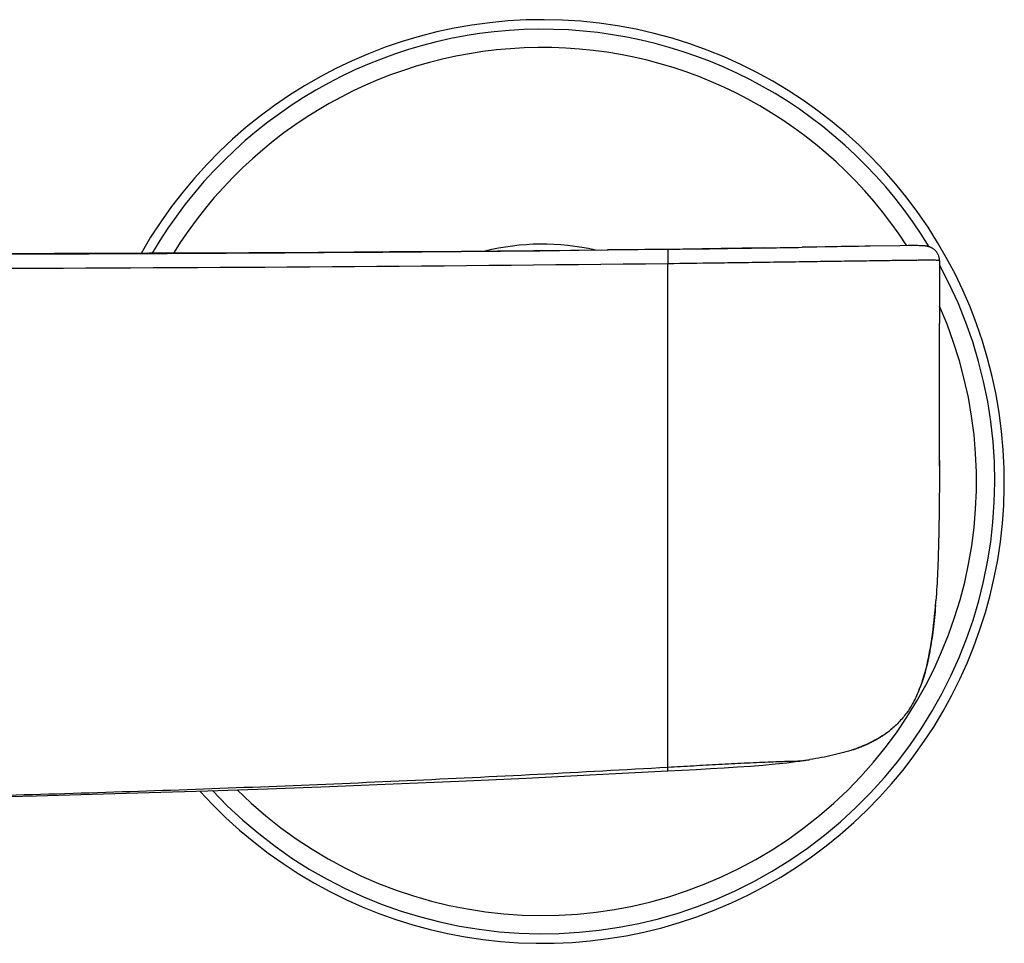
# Model space of a CAD drawing. Header units: millimetres. Extents: x 84 to 582, y -31 to 332.
# Tile 8 of 16: x 233 to 302, y 228 to 293. Entities that reach past the tile are written whole.
import ezdxf

# ---------------------------------------------------------------- set-up
doc = ezdxf.new("R2010")
doc.units = ezdxf.units.MM
doc.header["$LTSCALE"] = 30.734
doc.layers.get('0').update_dxf_attribs({"linetype": 'CONTINUOUS'})

msp = doc.modelspace()

# ---------------------------------------------------------------- linework, layer by layer
at = {"color": 7, "linetype": 'CONTINUOUS'}
for p, q in [((271.966, 276.594), (278.213, 276.669)), ((291.646, 276.87), (291.417, 276.867)), ((292.076, 276.877), (291.646, 276.87)), ((292.467, 276.884), (292.076, 276.877)), ((294.539, 276.914), (292.467, 276.884)), ((295.136, 276.92), (294.539, 276.914)), ((295.464, 276.921), (295.136, 276.92)), ((295.662, 276.921), (295.464, 276.921)), ((295.912, 276.918), (295.823, 276.92)), ((295.99, 276.917), (295.912, 276.918)), ((297.341, 275.841), (297.34, 275.867)), ((297.34, 275.855), (297.34, 275.852)), ((297.34, 275.852), (297.34, 275.848)), ((297.341, 275.852), (297.34, 275.848)), ((297.34, 275.848), (297.34, 275.841)), ((297.341, 275.841), (297.34, 275.846)), ((297.341, 275.855), (297.341, 275.852)), ((297.342, 261.795), (297.34, 261.394)), ((297.056, 251.56), (297.085, 251.933)), ((295.918, 245.686), (295.918, 245.686)), ((293.487, 242.531), (293.515, 242.55)), ((293.515, 242.55), (293.542, 242.57)), ((293.542, 242.57), (293.569, 242.589)), ((293.569, 242.589), (293.597, 242.609)), ((293.597, 242.609), (293.624, 242.629)), ((293.624, 242.629), (293.652, 242.649)), ((293.652, 242.649), (293.68, 242.669)), ((293.68, 242.669), (293.707, 242.69)), ((293.707, 242.69), (293.735, 242.711)), ((293.735, 242.711), (293.763, 242.733)), ((293.763, 242.733), (293.791, 242.754)), ((293.791, 242.754), (293.813, 242.771)), ((292.244, 241.837), (292.281, 241.854)), ((292.281, 241.854), (292.318, 241.871)), ((292.318, 241.871), (292.355, 241.888)), ((292.355, 241.888), (292.393, 241.906)), ((292.437, 241.927), (292.476, 241.945)), ((292.476, 241.945), (292.515, 241.964)), ((292.515, 241.964), (292.555, 241.984)), ((292.555, 241.984), (292.588, 242.001)), ((292.588, 242.001), (292.623, 242.018)), ((292.623, 242.018), (292.657, 242.036)), ((292.657, 242.036), (292.692, 242.054)), ((292.692, 242.054), (292.728, 242.073)), ((292.728, 242.073), (292.764, 242.092)), ((292.764, 242.092), (292.801, 242.112)), ((292.801, 242.112), (292.839, 242.132)), ((292.839, 242.132), (292.869, 242.149)), ((292.869, 242.149), (292.9, 242.166)), ((292.9, 242.166), (292.932, 242.184)), ((292.932, 242.184), (292.963, 242.202)), ((292.963, 242.202), (292.996, 242.22)), ((292.996, 242.22), (293.028, 242.239)), ((293.028, 242.239), (293.061, 242.259)), ((293.061, 242.259), (293.094, 242.278)), ((293.094, 242.278), (293.128, 242.299)), ((293.128, 242.299), (293.162, 242.319)), ((293.162, 242.319), (293.196, 242.34)), ((293.239, 242.367), (293.274, 242.389)), ((293.274, 242.389), (293.3, 242.406)), ((293.3, 242.406), (293.326, 242.423)), ((293.326, 242.423), (293.353, 242.441)), ((293.353, 242.441), (293.38, 242.458)), ((293.38, 242.458), (293.406, 242.476)), ((293.406, 242.476), (293.433, 242.494)), ((293.433, 242.494), (293.46, 242.513)), ((293.46, 242.513), (293.487, 242.531)), ((291.273, 241.46), (291.312, 241.473)), ((291.273, 241.46), (291.289, 241.465)), ((291.312, 241.473), (291.364, 241.491)), ((291.364, 241.491), (291.416, 241.509)), ((291.416, 241.509), (291.441, 241.517)), ((291.441, 241.517), (291.489, 241.535)), ((291.489, 241.535), (291.54, 241.553)), ((291.54, 241.553), (291.588, 241.571)), ((291.588, 241.571), (291.638, 241.589)), ((291.638, 241.589), (291.683, 241.606)), ((291.683, 241.606), (291.73, 241.624)), ((291.73, 241.624), (291.777, 241.642)), ((291.777, 241.642), (291.82, 241.659)), ((291.82, 241.659), (291.864, 241.676)), ((291.864, 241.676), (291.908, 241.694)), ((291.908, 241.694), (291.952, 241.712)), ((291.952, 241.712), (291.998, 241.731)), ((291.998, 241.731), (292.038, 241.747)), ((292.038, 241.747), (292.078, 241.765)), ((292.078, 241.765), (292.119, 241.782)), ((292.119, 241.782), (292.16, 241.8)), ((292.16, 241.8), (292.202, 241.818)), ((292.202, 241.818), (292.244, 241.837)), ((287.627, 240.664), (287.368, 240.629)), ((287.371, 240.63), (287.368, 240.629)), ((287.387, 240.632), (287.627, 240.664)), ((287.627, 240.664), (287.904, 240.704)), ((287.885, 240.701), (287.867, 240.699)), ((287.904, 240.704), (288.172, 240.745)), ((288.172, 240.745), (288.211, 240.751))]:
    msp.add_line(p, q, dxfattribs=at)
at = {"color": 9, "linetype": 'CONTINUOUS'}
for p, q in [((278.213, 276.669), (278.225, 275.669)), ((278.213, 276.669), (278.213, 276.668)), ((278.223, 239.95), (278.225, 275.669))]:
    msp.add_line(p, q, dxfattribs=at)
at = {"color": 7, "linetype": 'CONTINUOUS'}
for points in [[(273.544, 276.613), (271.359, 276.589), (268.783, 276.562), (266.227, 276.537), (263.688, 276.514), (261.156, 276.493), (258.635, 276.474), (256.126, 276.456), (253.636, 276.44), (251.172, 276.425), (248.738, 276.412), (246.343, 276.4), (243.989, 276.39), (241.682, 276.38), (239.422, 276.372), (237.211, 276.365), (235.05, 276.358), (232.939, 276.353), (230.88, 276.348)], [(279.264, 276.683), (276.594, 276.649), (273.961, 276.618)], [(284.94, 276.763), (281.975, 276.72), (279.264, 276.683)], [(288.391, 276.817), (287.754, 276.807), (287.664, 276.805)], [(289.299, 276.832), (288.7, 276.822), (288.391, 276.817)], [(290.148, 276.846), (289.588, 276.836), (289.299, 276.832)], [(291.417, 276.867), (290.417, 276.85), (290.148, 276.846)], [(295.823, 276.92), (295.773, 276.92), (295.662, 276.921)], [(297.34, 275.863), (297.34, 275.885), (297.339, 275.906), (297.338, 275.93), (297.336, 275.956), (297.333, 275.985), (297.328, 276.015), (297.322, 276.048), (297.315, 276.083), (297.306, 276.12), (297.295, 276.159), (297.282, 276.199), (297.266, 276.24), (297.248, 276.282), (297.227, 276.325), (297.204, 276.368), (297.177, 276.411), (297.149, 276.453), (297.117, 276.494), (297.084, 276.534), (297.049, 276.572), (297.012, 276.607), (296.975, 276.64), (296.937, 276.671), (296.899, 276.699), (296.861, 276.724), (296.824, 276.746), (296.787, 276.767), (296.752, 276.784), (296.717, 276.8), (296.684, 276.814), (296.652, 276.826), (296.62, 276.837), (296.59, 276.847), (296.56, 276.855), (296.532, 276.863), (296.505, 276.869), (296.48, 276.874), (296.455, 276.879), (296.431, 276.883), (296.408, 276.887), (296.385, 276.89), (296.363, 276.893), (296.34, 276.896), (296.318, 276.899), (296.295, 276.901), (296.272, 276.903), (296.248, 276.905), (296.224, 276.906), (296.2, 276.908), (296.174, 276.91), (296.147, 276.911), (296.119, 276.912), (296.089, 276.913), (296.058, 276.915), (295.99, 276.917)], [(297.34, 261.394), (297.344, 262.595), (297.346, 263.691), (297.347, 264.738), (297.347, 265.768), (297.343, 271.441)], [(295.918, 245.686), (295.998, 245.893), (296.085, 246.132), (296.168, 246.379), (296.247, 246.634), (296.323, 246.896), (296.395, 247.165), (296.463, 247.441), (296.528, 247.725), (296.589, 248.014), (296.647, 248.311), (296.701, 248.613), (296.752, 248.921), (296.8, 249.234), (296.844, 249.553), (296.886, 249.875), (296.925, 250.202), (296.961, 250.533), (296.995, 250.869), (297.026, 251.211), (297.056, 251.56)], [(292.393, 241.906), (292.399, 241.909), (292.437, 241.927)], [(293.196, 242.34), (293.204, 242.346), (293.239, 242.367)], [(278.223, 239.95), (279.236, 240.003), (280.248, 240.058), (281.233, 240.113), (282.191, 240.17), (283.124, 240.231), (284.03, 240.297), (284.91, 240.368), (285.763, 240.446), (286.59, 240.534), (287.371, 240.629)], [(204.8, 237.718), (205.308, 237.722), (208.594, 237.751), (211.954, 237.788), (215.39, 237.834), (218.904, 237.888), (222.498, 237.951), (226.172, 238.025), (229.929, 238.108), (233.771, 238.202), (237.698, 238.308), (241.718, 238.427), (245.838, 238.558), (250.067, 238.704), (254.415, 238.865), (258.89, 239.043), (263.502, 239.239), (268.258, 239.455), (273.174, 239.692), (278.223, 239.95)]]:
    msp.add_lwpolyline(points, dxfattribs=at)
for centre, radius, start, end in [((269.4, 260.322), 32.5, 222.08491, 150.39276), ((217.902, 5547.532), 5271.215, 270.107596, 270.587659), ((236.855, 3470.151), 3193.75, 270.741974, 270.86266), ((244.484, 255.804), 52.743, 355.43853, 355.79123), ((286.681, 249.4), 9.956, 338.09863, 339.1332), ((289.784, 247.895), 6.518, 306.6571, 308.1802), ((287.522, 252.639), 11.792, 288.54364, 289.72799), ((282.909, 274.584), 34.247, 277.52458, 278.26519), ((283.365, 271.469), 31.098, 278.35746, 278.96402)]:
    msp.add_arc(centre, radius, start, end, dxfattribs=at)
at = {"color": 9, "linetype": 'CONTINUOUS'}
for centre, radius, start, end in [((269.4, 260.322), 31.828, 31.26887, 149.69674), ((269.4, 260.322), 30.542, 32.91735, 148.26362), ((269.4, 260.322), 16.705, 77.13523, 104.03906), ((218.784, 5300.837), 5025.519, 270.102827, 270.677692), ((269.4, 260.322), 31.828, 223.11611, 28.61135), ((269.4, 260.322), 30.542, 225.25881, 23.81168)]:
    msp.add_arc(centre, radius, start, end, dxfattribs=at)
at = {"color": 7, "linetype": 'CONTINUOUS'}
for points, knots in [([(284.939, 276.763), (285.167, 276.767), (286.075, 276.781), (286.983, 276.795), (287.664, 276.805)], [0, 0, 0, 0, 0.250607, 1, 1, 1, 1]), ([(297.34, 275.841), (297.341, 275.464), (297.341, 273.997), (297.342, 272.531), (297.343, 271.441)], [0, 0, 0, 0, 0.257173, 1, 1, 1, 1]), ([(297.34, 261.394), (297.336, 260.488), (297.324, 258.757), (297.284, 256.277), (297.213, 254.029), (297.134, 252.607), (297.085, 251.934)], [0, 0, 0, 0, 0.286961, 0.548698, 0.786049, 1, 1, 1, 1]), ([(297.06, 251.61), (297.014, 251.039), (296.91, 249.957), (296.685, 248.427), (296.391, 247.073), (296.13, 246.239), (295.983, 245.854)], [0, 0, 0, 0, 0.292675, 0.554815, 0.789381, 1, 1, 1, 1]), ([(295.918, 245.686), (295.796, 245.385), (295.531, 244.811), (295.043, 244.025), (294.474, 243.342), (294.04, 242.95), (293.813, 242.771)], [0, 0, 0, 0, 0.268335, 0.519835, 0.761351, 1, 1, 1, 1]), ([(293.675, 242.666), (293.518, 242.549), (293.189, 242.327), (292.476, 241.925), (291.9, 241.682), (291.503, 241.54)], [0, 0, 0, 0, 0.239197, 0.484288, 1, 1, 1, 1]), ([(291.273, 241.46), (291.041, 241.382), (290.562, 241.237), (289.816, 241.05), (289.029, 240.888), (288.488, 240.795), (288.211, 240.751)], [0, 0, 0, 0, 0.233016, 0.477106, 0.732723, 1, 1, 1, 1])]:
    msp.add_open_spline(points, degree=3, knots=knots, dxfattribs=at)
at = {"color": 9, "linetype": 'CONTINUOUS'}
for points, knots in [([(278.225, 275.669), (279.315, 275.684), (281.04, 275.707), (283.433, 275.739), (285.419, 275.767), (287.441, 275.796), (289.423, 275.824), (291.293, 275.851), (292.993, 275.874), (294.455, 275.894), (295.49, 275.908), (296.138, 275.915), (296.483, 275.917), (296.747, 275.917), (296.944, 275.915), (297.086, 275.911), (297.184, 275.906), (297.25, 275.899), (297.293, 275.892), (297.318, 275.884), (297.333, 275.875), (297.34, 275.864), (297.341, 275.858), (297.341, 275.855)], [0, 0, 0, 0, 0.170918, 0.2704, 0.375239, 0.482321, 0.587408, 0.685979, 0.775509, 0.854062, 0.915079, 0.937806, 0.955627, 0.969221, 0.979278, 0.986476, 0.991443, 0.994744, 0.996862, 0.998173, 0.998991, 0.99954, 1, 1, 1, 1]), ([(287.368, 240.629), (287.361, 240.628), (287.349, 240.626), (287.331, 240.628), (287.31, 240.628), (287.256, 240.629), (287.134, 240.627), (286.895, 240.622), (286.506, 240.611), (285.95, 240.593), (285.245, 240.566), (284.439, 240.53), (283.581, 240.49), (282.699, 240.445), (281.509, 240.383), (280.016, 240.301), (278.821, 240.233), (278.223, 240.199)], [0, 0, 0, 0, 0.00224, 0.004037, 0.005932, 0.009118, 0.02149, 0.045976, 0.08749, 0.148916, 0.228432, 0.31851, 0.413304, 0.510112, 0.607739, 0.803776, 1, 1, 1, 1]), ([(278.224, 240.199), (272.111, 239.85), (259.882, 239.221), (241.528, 238.491), (223.167, 237.986), (210.923, 237.804), (204.8, 237.751)], [0, 0, 0, 0, 0.250001, 0.500002, 0.750003, 1, 1, 1, 1])]:
    msp.add_open_spline(points, degree=3, knots=knots, dxfattribs=at)

doc.saveas('drawing.dxf')
